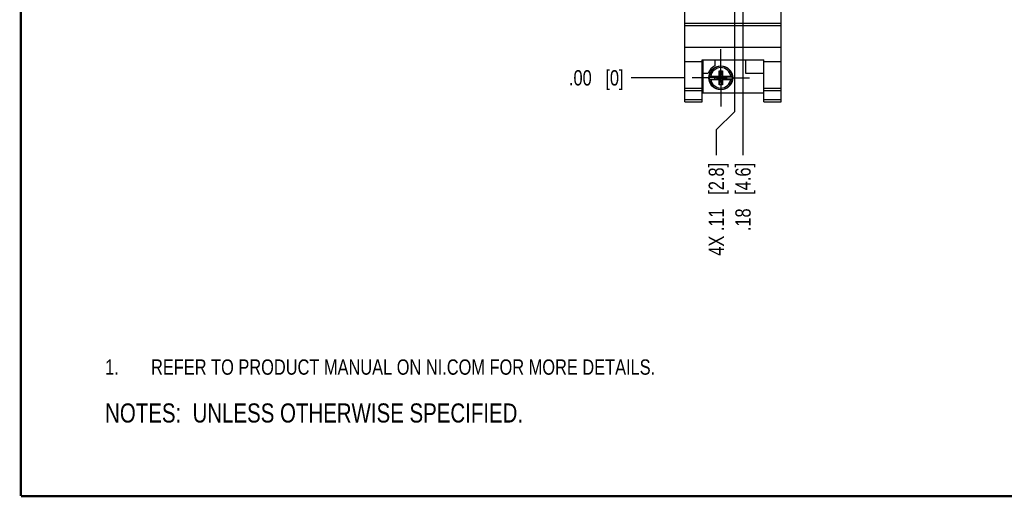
# Model space of a CAD drawing. Header units: inches. Extents: x 0.2 to 16.8, y 0.2 to 10.8.
# Tile 1 of 35: x 0.2 to 8.3, y 0.2 to 4.1. Entities that reach past the tile are written whole.
import ezdxf

# ---------------------------------------------------------------- set-up
doc = ezdxf.new("R2010")
doc.units = ezdxf.units.IN
doc.header["$LTSCALE"] = 0.935
doc.header["$MEASUREMENT"] = 0
doc.linetypes.add('CENTER', pattern=[0.6, 0.375, -0.075, 0.075, -0.075])
doc.layers.get('0').update_dxf_attribs({"linetype": 'CONTINUOUS'})
for name, color, linetype in [('DEFAULT_1', 7, 'CENTER'), ('DETAIL', 7, 'CONTINUOUS'), ('DIMENSIONS', 7, 'CONTINUOUS')]:
    doc.layers.add(name, color=color, linetype=linetype)
doc.styles.get("Standard").update_dxf_attribs({"font": 'txt', "width": 0.8})
doc.dimstyles.new('DIMSTYLE_1', dxfattribs={"dimtxt": 0.125, "dimasz": 0.18, "dimexe": 0.125, "dimexo": 0.0625, "dimgap": 0.03125, "dimtad": 0, "dimtih": 1, "dimtoh": 1, "dimzin": 4, "dimdsep": 46, "dimtxsty": 'STANDARD', "dimblk": '_FILLED', "dimblk1": '_FILLED', "dimblk2": '_FILLED', "dimcen": 0.09, "dimadec": 0, "dimazin": 0, "dimtp": 0.005, "dimtm": 0.005, "dimtfac": 1, "dimtofl": 0, "dimtmove": 0, "dimatfit": 3, "dimldrblk": '_FILLED', "dimfxl": 1, "dimtolj": 1, "dimtzin": 4, "dimarcsym": 0})
doc.dimstyles.new('DIMSTYLE_2', dxfattribs={"dimtxt": 0.125, "dimasz": 0.18, "dimexe": 0.125, "dimexo": 0.0625, "dimgap": 0.03125, "dimtad": 0, "dimtih": 1, "dimtoh": 1, "dimzin": 4, "dimdsep": 46, "dimtxsty": 'STANDARD', "dimblk": '_FILLED', "dimblk1": '_FILLED', "dimblk2": '_FILLED', "dimcen": 0.09, "dimadec": 0, "dimazin": 0, "dimtp": 0.01, "dimtm": 0.01, "dimtfac": 1, "dimtofl": 0, "dimtmove": 0, "dimatfit": 3, "dimldrblk": '_FILLED', "dimfxl": 1, "dimtolj": 1, "dimtzin": 4, "dimarcsym": 0})

# ---------------------------------------------------------------- blocks, each defined once
blk = doc.blocks.new('CUSTOM_NOTE_BL0', base_point=(3.6751, 1.3124))
at = {"color": 2, "linetype": 'CONTINUOUS', "width": 0.8}
for s, p in [('1.', (0.9376, 1.2498)), ('REFER TO PRODUCT MANUAL ON NI.COM FOR MORE DETAILS.', (1.3125, 1.25))]:
    blk.add_text(s, height=0.125, dxfattribs=at).set_placement(p)
blk = doc.blocks.new('*D0')
at = {"layer": 'DIMENSIONS', "color": 2, "linetype": 'CONTINUOUS'}
blk.add_line((5.863, 4.8459), (5.233, 4.8459), dxfattribs=at)
at = {"layer": 'DIMENSIONS', "color": 2, "linetype": 'CONTINUOUS', "insert": (5.1705, 4.9084), "char_height": 0.125, "width": 1.125, "attachment_point": 3, "line_spacing_factor": 0.9}
blk.add_mtext('1.17{\\Ftxt.shx;\\W1.000000;\\H0.125000; }[29.7]', dxfattribs=at)
blk = doc.blocks.new('_FILLED')
at = {"color": 0, "linetype": 'BYBLOCK'}
blk.add_solid([(0, 0), (-1, 0.174), (-1, -0.174)], dxfattribs=at)
blk = doc.blocks.new('*D1')
at = {"layer": 'DIMENSIONS', "color": 2, "linetype": 'CONTINUOUS'}
blk.add_line((5.668, 3.675), (5.233, 3.675), dxfattribs=at)
at = {"layer": 'DIMENSIONS', "color": 2, "linetype": 'CONTINUOUS', "insert": (5.1705, 3.7375), "char_height": 0.125, "width": 0.725, "attachment_point": 3, "line_spacing_factor": 0.9}
blk.add_mtext('.00{\\Ftxt.shx;\\W1.000000;\\H0.125000; }[0]', dxfattribs=at)
blk = doc.blocks.new('*D2')
at = {"layer": 'DIMENSIONS', "color": 2, "linetype": 'CONTINUOUS'}
blk.add_line((5.698, 5.4929), (5.233, 5.4929), dxfattribs=at)
at = {"layer": 'DIMENSIONS', "color": 2, "linetype": 'CONTINUOUS', "insert": (5.1705, 5.5554), "char_height": 0.125, "width": 1.125, "attachment_point": 3, "line_spacing_factor": 0.9}
blk.add_mtext('1.82{\\Ftxt.shx;\\W1.000000;\\H0.125000; }[46.2]', dxfattribs=at)
blk = doc.blocks.new('*D3')
at = {"layer": 'DIMENSIONS', "color": 2, "linetype": 'CONTINUOUS'}
blk.add_line((5.698, 6.0429), (5.233, 6.0429), dxfattribs=at)
at = {"layer": 'DIMENSIONS', "color": 2, "linetype": 'CONTINUOUS', "insert": (5.1705, 6.1054), "char_height": 0.125, "width": 1.125, "attachment_point": 3, "line_spacing_factor": 0.9}
blk.add_mtext('2.37{\\Ftxt.shx;\\W1.000000;\\H0.125000; }[60.1]', dxfattribs=at)
blk = doc.blocks.new('*D4')
at = {"layer": 'DIMENSIONS', "color": 2, "linetype": 'CONTINUOUS'}
blk.add_line((5.698, 6.5929), (5.233, 6.5929), dxfattribs=at)
at = {"layer": 'DIMENSIONS', "color": 2, "linetype": 'CONTINUOUS', "insert": (5.1705, 6.6554), "char_height": 0.125, "width": 1.125, "attachment_point": 3, "line_spacing_factor": 0.9}
blk.add_mtext('2.92{\\Ftxt.shx;\\W1.000000;\\H0.125000; }[74.1]', dxfattribs=at)
blk = doc.blocks.new('*D5')
at = {"layer": 'DIMENSIONS', "color": 2, "linetype": 'CONTINUOUS'}
blk.add_line((5.673, 7.1429), (5.233, 7.1429), dxfattribs=at)
at = {"layer": 'DIMENSIONS', "color": 2, "linetype": 'CONTINUOUS', "insert": (5.1705, 7.2054), "char_height": 0.125, "width": 1.125, "attachment_point": 3, "line_spacing_factor": 0.9}
blk.add_mtext('3.47{\\Ftxt.shx;\\W1.000000;\\H0.125000; }[88.1]', dxfattribs=at)
blk = doc.blocks.new('*D6')
at = {"layer": 'DIMENSIONS', "color": 2, "linetype": 'CONTINUOUS'}
blk.add_line((5.6585, 8.4959), (5.233, 8.4959), dxfattribs=at)
at = {"layer": 'DIMENSIONS', "color": 2, "linetype": 'CONTINUOUS', "insert": (5.1705, 8.5584), "char_height": 0.125, "width": 1.225, "attachment_point": 3, "line_spacing_factor": 0.9}
blk.add_mtext('4.82{\\Ftxt.shx;\\W1.000000;\\H0.125000; }[122.5]', dxfattribs=at)
blk = doc.blocks.new('*D10')
at = {"layer": 'DIMENSIONS', "color": 2, "linetype": 'CONTINUOUS'}
blk.add_line((6.1455, 4.5634), (6.1455, 3.0425), dxfattribs=at)
at = {"layer": 'DIMENSIONS', "color": 2, "linetype": 'CONTINUOUS', "insert": (6.083, 2.98), "char_height": 0.125, "width": 0.925, "attachment_point": 3, "rotation": 90, "line_spacing_factor": 0.9}
blk.add_mtext('.18{\\Ftxt.shx;\\W1.000000;\\H0.125000; }[4.6]', dxfattribs=at)
blk = doc.blocks.new('*D11')
at = {"layer": 'DIMENSIONS', "color": 2, "linetype": 'CONTINUOUS'}
for p, q in [((6.0755, 5.1154), (6.0755, 3.3966)), ((6.0755, 3.3966), (5.9278, 3.2511)), ((5.9278, 3.2511), (5.9278, 3.0425))]:
    blk.add_line(p, q, dxfattribs=at)
at = {"layer": 'DIMENSIONS', "color": 2, "linetype": 'CONTINUOUS', "insert": (5.8653, 2.98), "char_height": 0.125, "width": 1.225, "attachment_point": 3, "rotation": 90, "line_spacing_factor": 0.9}
blk.add_mtext('4X .11{\\Ftxt.shx;\\W1.000000;\\H0.125000; }[2.8]', dxfattribs=at)
blk = doc.blocks.new('NOTES_HEADER_BL1', base_point=(3.1215, 0.9375))
at = {"layer": 'DETAIL', "color": 2, "linetype": 'CONTINUOUS', "width": 0.8}
blk.add_text('NOTES:  UNLESS OTHERWISE SPECIFIED.', height=0.156, dxfattribs=at).set_placement((0.9375, 0.8595))

msp = doc.modelspace()

# ---------------------------------------------------------------- linework, layer by layer
at = {"color": 7, "linetype": 'CONTINUOUS'}
for p, q in [((5.6705, 3.48), (5.6705, 8.6179)), ((6.4585, 3.48), (6.4585, 8.6179)), ((5.6705, 4.122), (6.4585, 4.122)), ((5.6705, 4.1024), (6.4585, 4.1024)), ((5.6705, 3.9267), (6.4585, 3.9267)), ((5.6705, 3.807), (5.8125, 3.807)), ((5.8125, 3.8222), (6.3165, 3.8222)), ((5.8125, 3.48), (5.8125, 3.8222)), ((5.8185, 3.8222), (5.8185, 3.553)), ((5.9155, 3.8222), (5.9155, 3.7723)), ((6.1655, 3.8222), (6.1655, 3.713)), ((6.3165, 3.48), (6.3165, 3.8222)), ((6.3165, 3.807), (6.4585, 3.807)), ((5.8185, 3.713), (5.8624, 3.713)), ((5.9508, 3.732), (5.9783, 3.732)), ((5.9783, 3.6179), (5.9508, 3.732)), ((5.9508, 3.6887), (5.9508, 3.732)), ((5.9508, 3.6179), (5.9783, 3.732)), ((5.9783, 3.732), (5.9783, 3.6887)), ((6.1655, 3.713), (6.3165, 3.713)), ((5.8699, 3.6887), (5.9528, 3.6887)), ((5.8699, 3.6612), (5.9528, 3.6612)), ((5.916, 3.6632), (6.0131, 3.6867)), ((5.9528, 3.6867), (5.916, 3.6867)), ((5.916, 3.6867), (6.0131, 3.6632)), ((5.916, 3.6632), (5.916, 3.6867)), ((5.916, 3.6632), (5.9528, 3.6632)), ((5.9508, 3.6179), (5.9508, 3.6612)), ((5.9783, 3.6179), (5.9508, 3.6179)), ((5.9528, 3.6887), (5.9528, 3.6867)), ((5.9528, 3.6867), (5.9762, 3.6632)), ((5.9528, 3.6632), (5.9762, 3.6867)), ((5.9528, 3.6612), (5.9528, 3.6632)), ((5.9762, 3.6887), (6.0592, 3.6887)), ((5.9762, 3.6887), (5.9762, 3.6867)), ((6.0131, 3.6867), (5.9762, 3.6867)), ((5.9762, 3.6632), (6.0131, 3.6632)), ((5.9762, 3.6612), (5.9762, 3.6632)), ((5.9762, 3.6612), (6.0592, 3.6612)), ((5.9783, 3.6612), (5.9783, 3.6179)), ((6.0131, 3.6632), (6.0131, 3.6867)), ((5.6705, 3.59), (5.8125, 3.59)), ((5.6705, 3.5707), (5.8125, 3.5707)), ((5.8185, 3.553), (6.3165, 3.553)), ((6.3165, 3.59), (6.4585, 3.59)), ((6.3165, 3.5707), (6.4585, 3.5707)), ((5.6705, 3.4979), (5.8125, 3.4979)), ((5.6705, 3.48), (5.8125, 3.48)), ((6.3165, 3.4979), (6.4585, 3.4979)), ((6.3165, 3.48), (6.4585, 3.48))]:
    msp.add_line(p, q, dxfattribs=at)
at = {"color": 7, "linetype": 'CONTINUOUS', "const_width": 0.02}
for points in [[(0.25, 10.7586), (0.25, 0.2586)], [(0.25, 0.2586), (16.75, 0.2586)]]:
    msp.add_lwpolyline(points, dxfattribs=at)
at = {"color": 7, "linetype": 'CONTINUOUS'}
msp.add_circle((5.9645, 3.675), 0.098, dxfattribs=at)
for radius, start, end in [(0.109, 116.71426, 159.59683), (0.0956, 171.71661, 188.28339), (0.0956, 351.71661, 8.28339)]:
    msp.add_arc((5.9645, 3.675), radius, start, end, dxfattribs=at)
at = {"color": 9, "linetype": 'CONTINUOUS'}
for radius, start, end in [(0.0947, 8.36374, 171.63626), (0.0832, 9.53359, 170.46641), (0.0947, 188.36374, 351.63626), (0.0832, 189.53359, 350.46641)]:
    msp.add_arc((5.9645, 3.675), radius, start, end, dxfattribs=at)
at = {"layer": 'DEFAULT_1', "color": 7, "linetype": 'CENTER'}
for q in [(5.9645, 3.909), (5.7305, 3.675), (6.1985, 3.675), (5.9645, 3.441)]:
    msp.add_line((5.9645, 3.675), q, dxfattribs=at)

# ---------------------------------------------------------------- block references
at = {"color": 2, "linetype": 'CONTINUOUS'}
msp.add_blockref('CUSTOM_NOTE_BL0', (3.6751, 1.3124), dxfattribs=at)
at = {"layer": 'DETAIL', "color": 2, "linetype": 'CONTINUOUS'}
msp.add_blockref('NOTES_HEADER_BL1', (3.1215, 0.9375), dxfattribs=at)

# ---------------------------------------------------------------- dimensions: what is measured, and where the dimension line sits
at = {"layer": 'DIMENSIONS', "color": 2, "linetype": 'CONTINUOUS'}
for feature_location, offset, dtype, origin, dimstyle, picture, middle in [((5.6585, 8.4959), (-0.4255, 0), 0, (5.721, 3.675), 'DIMSTYLE_1', '*D6', (4.558, 8.4959)), ((5.673, 7.1429), (-0.44, 0), 0, (5.7355, 3.675), 'DIMSTYLE_1', '*D5', (4.608, 7.1429)), ((5.698, 6.5929), (-0.465, 0), 0, (5.7605, 3.675), 'DIMSTYLE_1', '*D4', (4.608, 6.5929)), ((5.698, 6.0429), (-0.465, 0), 0, (5.7605, 3.675), 'DIMSTYLE_1', '*D3', (4.608, 6.0429)), ((5.698, 5.4929), (-0.465, 0), 0, (5.7605, 3.675), 'DIMSTYLE_1', '*D2', (4.608, 5.4929)), ((5.863, 4.8459), (-0.63, 0), 0, (5.7305, 3.675), 'DIMSTYLE_1', '*D0', (4.608, 4.8459)), ((6.1455, 4.5634), (0, -1.5209), 1, (5.9645, 4.6259), 'DIMSTYLE_1', '*D10', (6.1455, 2.5175)), ((5.6680309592, 3.6749588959), (-0.435, 0), 0, (5.7305309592, 3.6749588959), 'DIMSTYLE_2', '*D1', (4.8080309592, 3.6749588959))]:
    dim = msp.add_ordinate_dim(feature_location=feature_location, offset=offset, dtype=dtype, origin=origin, dimstyle=dimstyle, dxfattribs=at)
    dim.commit()
    dim.dimension.update_dxf_attribs({"geometry": picture, "text_midpoint": middle})
dim = msp.add_ordinate_dim(feature_location=(6.0755, 5.1154), offset=(-0.1478, -2.0729), dtype=0, origin=(5.9645, 5.1779), text='4X <>', dimstyle='DIMSTYLE_1', dxfattribs=at)
dim.commit()
dim.dimension.update_dxf_attribs({"geometry": '*D11', "text_midpoint": (5.9278, 2.3675)})

doc.saveas('drawing.dxf')
